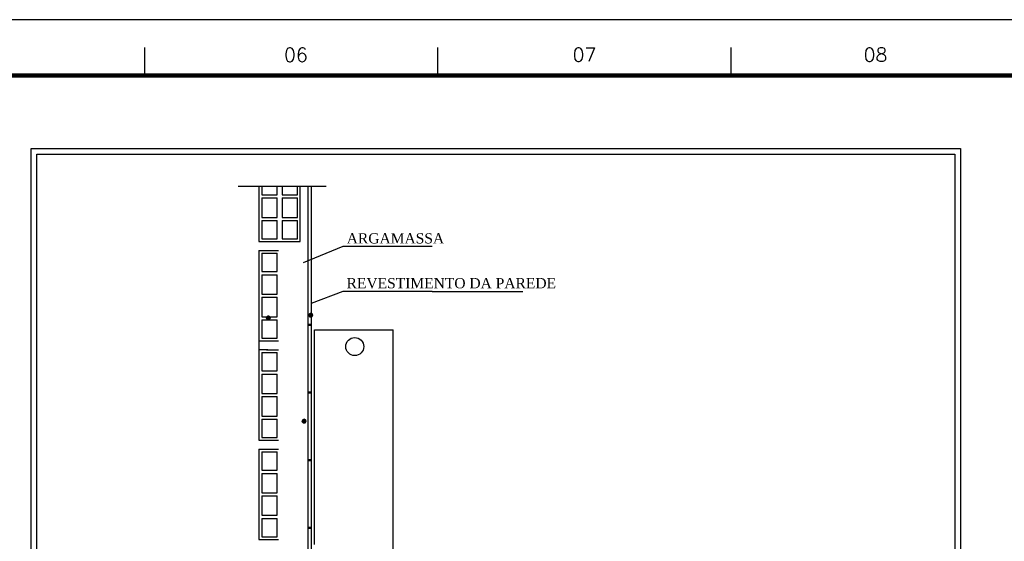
# Model space of a CAD drawing. Header units: millimetres. Extents: x 7 to 27269, y 0 to 59.
# Tile 6 of 10: x 31 to 49, y 50 to 59. Entities that reach past the tile are written whole.
import ezdxf

# ---------------------------------------------------------------- set-up
doc = ezdxf.new("R2010")
doc.units = ezdxf.units.MM
doc.header["$MEASUREMENT"] = 0
for name, color, linetype in [('DETALHES_CTR8', 2, 'Continuous'), ('GERAL_CTR25', 9, 'Continuous'), ('MARGEM', 4, 'Continuous'), ('PG-CTR_25', 9, 'Continuous')]:
    doc.layers.add(name, color=color, linetype=linetype)
doc.styles.add('ROMANS', font='ROMANS')
doc.styles.add('TimesNewRoman', font='times.ttf')

msp = doc.modelspace()

# ---------------------------------------------------------------- linework, layer by layer
at = {"color": 7}
for p, q in [((31.07909, 57.03173), (47.74509, 57.03173)), ((31.07909, 39.88921), (31.07909, 57.03173)), ((31.17909, 56.93173), (47.64509, 56.93173)), ((31.17909, 39.98921), (31.17909, 56.93173)), ((47.64509, 56.93173), (47.64509, 39.98921)), ((47.74509, 57.03173), (47.74509, 39.88921))]:
    msp.add_line(p, q, dxfattribs=at)
at = {"color": 8}
for p, q in [((36.05809, 54.04873), (36.12409, 54.04873)), ((36.05809, 54.04873), (36.12409, 54.04873)), ((36.05809, 54.04873), (36.12409, 54.04873)), ((36.05809, 54.04773), (36.12409, 54.04773)), ((36.05809, 54.04773), (36.12409, 54.04773)), ((36.05809, 54.04473), (36.12409, 54.04473)), ((36.05809, 54.04473), (36.12409, 54.04473)), ((36.05809, 54.04473), (36.12409, 54.04473)), ((36.05809, 54.04373), (36.12409, 54.04373)), ((36.05809, 54.04373), (36.12409, 54.04373)), ((36.06009, 54.05573), (36.12109, 54.05573)), ((36.06009, 54.05273), (36.12109, 54.05273)), ((36.06009, 54.05273), (36.12109, 54.05273)), ((36.06009, 54.05273), (36.12109, 54.05273)), ((36.06009, 54.05173), (36.12409, 54.05173)), ((36.06009, 54.05173), (36.12409, 54.05173)), ((36.06209, 54.05973), (36.12009, 54.05973)), ((36.06209, 54.05773), (36.12009, 54.05773)), ((36.06209, 54.05773), (36.12009, 54.05773)), ((36.06209, 54.05573), (36.12109, 54.05573)), ((36.06209, 54.05573), (36.12109, 54.05573)), ((36.06409, 54.06173), (36.11709, 54.06173)), ((36.06409, 54.06173), (36.11709, 54.06173)), ((36.06409, 54.05973), (36.12009, 54.05973)), ((36.06409, 54.05973), (36.11709, 54.05973)), ((36.06609, 54.06373), (36.11509, 54.06373)), ((36.06609, 54.06373), (36.11509, 54.06373)), ((36.06809, 54.06573), (36.11309, 54.06573)), ((36.06809, 54.06573), (36.11309, 54.06573)), ((36.06809, 54.06373), (36.11509, 54.06373)), ((36.07009, 54.06773), (36.11109, 54.06773)), ((36.07009, 54.06773), (36.11109, 54.06773)), ((36.07209, 54.06773), (36.10909, 54.06773)), ((36.07409, 54.06973), (36.10909, 54.06973)), ((36.07409, 54.06973), (36.10709, 54.06973)), ((36.07609, 54.07173), (36.10509, 54.07173)), ((36.07909, 54.07173), (36.10309, 54.07173)), ((36.08009, 54.07173), (36.10109, 54.07173)), ((36.08309, 54.07373), (36.09909, 54.07373)), ((36.08709, 54.07373), (36.09509, 54.07373)), ((35.29809, 54.00273), (35.36409, 54.00273)), ((35.29809, 54.00273), (35.36409, 54.00273)), ((35.29809, 54.00273), (35.36409, 54.00273)), ((35.29809, 53.99973), (35.36409, 53.99973)), ((35.29809, 53.99973), (35.36409, 53.99973)), ((35.29809, 53.99973), (35.36409, 53.99973)), ((35.29809, 53.99873), (35.36409, 53.99873)), ((35.29809, 53.99873), (35.36409, 53.99873)), ((35.29809, 53.99573), (35.36409, 53.99573)), ((35.29809, 53.99573), (35.36409, 53.99573)), ((35.29809, 53.99573), (35.36409, 53.99573)), ((35.29809, 53.99473), (35.36409, 53.99473)), ((35.29809, 53.99473), (35.36409, 53.99473)), ((35.29809, 53.99173), (35.36409, 53.99173)), ((35.29809, 53.99173), (35.36409, 53.99173)), ((35.29809, 53.99173), (35.36409, 53.99173)), ((35.29809, 53.99073), (35.36409, 53.99073)), ((35.29809, 53.99073), (35.36409, 53.99073)), ((35.29809, 53.98773), (35.36409, 53.98773)), ((35.29809, 53.98773), (35.36409, 53.98773)), ((35.29809, 53.98773), (35.36409, 53.98773)), ((35.29809, 53.98573), (35.36409, 53.98573)), ((35.30009, 54.00773), (35.36209, 54.00773)), ((35.30009, 54.00773), (35.36209, 54.00773)), ((35.30009, 54.00673), (35.36209, 54.00673)), ((35.30009, 54.00673), (35.36209, 54.00673)), ((35.30009, 54.00673), (35.36209, 54.00673)), ((35.30009, 54.00373), (35.36409, 54.00373)), ((35.30009, 54.00373), (35.36209, 54.00373)), ((35.30009, 53.98573), (35.36409, 53.98573)), ((35.30009, 53.98373), (35.36409, 53.98373)), ((35.30009, 53.98373), (35.36209, 53.98373)), ((35.30009, 53.98373), (35.36209, 53.98373)), ((35.30009, 53.98173), (35.36209, 53.98173)), ((35.30009, 53.98173), (35.36209, 53.98173)), ((35.30009, 53.97973), (35.36209, 53.97973)), ((35.30209, 54.01273), (35.36009, 54.01273)), ((35.30209, 54.01073), (35.36209, 54.01073)), ((35.30209, 54.01073), (35.36009, 54.01073)), ((35.30209, 54.01073), (35.36009, 54.01073)), ((35.30209, 53.97973), (35.36209, 53.97973)), ((35.30209, 53.97973), (35.36009, 53.97973)), ((35.30209, 53.97773), (35.36009, 53.97773)), ((35.30209, 53.97773), (35.36009, 53.97773)), ((35.30409, 54.01473), (35.35809, 54.01473)), ((35.30409, 54.01473), (35.35809, 54.01473)), ((35.30409, 54.01473), (35.35809, 54.01473)), ((35.30409, 54.01273), (35.36009, 54.01273)), ((35.30409, 53.97573), (35.36009, 53.97573)), ((35.30409, 53.97573), (35.35809, 53.97573)), ((35.30409, 53.97573), (35.35809, 53.97573)), ((35.30409, 53.97373), (35.35809, 53.97373)), ((35.30609, 54.01673), (35.35509, 54.01673)), ((35.30609, 54.01673), (35.35509, 54.01673)), ((35.30609, 53.97373), (35.35809, 53.97373)), ((35.30609, 53.97173), (35.35509, 53.97173)), ((35.30609, 53.97173), (35.35509, 53.97173)), ((35.30809, 54.01873), (35.35509, 54.01873)), ((35.30809, 54.01873), (35.35409, 54.01873)), ((35.30809, 54.01873), (35.35409, 54.01873)), ((35.30809, 53.97173), (35.35409, 53.97173)), ((35.30809, 53.96973), (35.35409, 53.96973)), ((35.31009, 54.02073), (35.35109, 54.02073)), ((35.31009, 54.02073), (35.35109, 54.02073)), ((35.31009, 53.96973), (35.35409, 53.96973)), ((35.31009, 53.96773), (35.35109, 53.96773)), ((35.31309, 54.02273), (35.34909, 54.02273)), ((35.31309, 54.02273), (35.34909, 54.02273)), ((35.31309, 53.96773), (35.35109, 53.96773)), ((35.31309, 53.96773), (35.34909, 53.96773)), ((35.31509, 54.02273), (35.34709, 54.02273)), ((35.31509, 53.96573), (35.34709, 53.96573)), ((35.31709, 54.02473), (35.34509, 54.02473)), ((35.31709, 53.96573), (35.34709, 53.96573)), ((35.31709, 53.96573), (35.34509, 53.96573)), ((35.31909, 54.02473), (35.34309, 54.02473)), ((35.31909, 53.96273), (35.34309, 53.96273)), ((35.32109, 54.02673), (35.34109, 54.02673)), ((35.32309, 54.02673), (35.33909, 54.02673)), ((35.32309, 53.96273), (35.34109, 53.96273)), ((35.32509, 53.96173), (35.33709, 53.96173)), ((35.32709, 54.02673), (35.33509, 54.02673)), ((36.05809, 54.04073), (36.12409, 54.04073)), ((36.05809, 54.04073), (36.12409, 54.04073)), ((36.05809, 54.04073), (36.12409, 54.04073)), ((36.05809, 54.03973), (36.12409, 54.03973)), ((36.05809, 54.03973), (36.12409, 54.03973)), ((36.05809, 54.03673), (36.12409, 54.03673)), ((36.05809, 54.03673), (36.12409, 54.03673)), ((36.05809, 54.03673), (36.12409, 54.03673)), ((36.05809, 54.03573), (36.12409, 54.03573)), ((36.05809, 54.03573), (36.12409, 54.03573)), ((36.05809, 54.03273), (36.12409, 54.03273)), ((36.05809, 54.03273), (36.12409, 54.03273)), ((36.06009, 54.03273), (36.12409, 54.03273)), ((36.06009, 54.03073), (36.12409, 54.03073)), ((36.06009, 54.03073), (36.12109, 54.03073)), ((36.06009, 54.02873), (36.12109, 54.02873)), ((36.06009, 54.02873), (36.12109, 54.02873)), ((36.06009, 54.02873), (36.12109, 54.02873)), ((36.06009, 54.02673), (36.12109, 54.02673)), ((36.06209, 54.02673), (36.12109, 54.02673)), ((36.06209, 54.02473), (36.12009, 54.02473)), ((36.06209, 54.02473), (36.12009, 54.02473)), ((36.06209, 54.02473), (36.12009, 54.02473)), ((36.06409, 54.02273), (36.12009, 54.02273)), ((36.06409, 54.02273), (36.11709, 54.02273)), ((36.06409, 54.02073), (36.11709, 54.02073)), ((36.06409, 54.02073), (36.11709, 54.02073)), ((36.06609, 54.02073), (36.11709, 54.02073)), ((36.06609, 54.01873), (36.11509, 54.01873)), ((36.06609, 54.01873), (36.11509, 54.01873)), ((36.06809, 54.01673), (36.11309, 54.01673)), ((36.06809, 54.01673), (36.11309, 54.01673)), ((36.07009, 54.01673), (36.11309, 54.01673)), ((36.07009, 54.01473), (36.11109, 54.01473)), ((36.07209, 54.01473), (36.11109, 54.01473)), ((36.07209, 54.01473), (36.10909, 54.01473)), ((36.07409, 54.01273), (36.10709, 54.01273)), ((36.07609, 54.01273), (36.10709, 54.01273)), ((36.07609, 54.01073), (36.10509, 54.01073)), ((36.07909, 54.01073), (36.10309, 54.01073)), ((36.08309, 54.01073), (36.10109, 54.01073)), ((36.08409, 54.00773), (36.09609, 54.00773)), ((36.15811, 49.92473), (36.15811, 53.776)), ((36.15811, 53.776), (37.57309, 53.776)), ((37.57309, 49.76273), (37.57309, 53.776)), ((35.93909, 52.14573), (36.00609, 52.14573)), ((35.93909, 52.14573), (36.00609, 52.14573)), ((35.93909, 52.14273), (36.00609, 52.14273)), ((35.93909, 52.14273), (36.00609, 52.14273)), ((35.93909, 52.14273), (36.00609, 52.14273)), ((35.93909, 52.14173), (36.00609, 52.14173)), ((35.93909, 52.14173), (36.00609, 52.14173)), ((35.93909, 52.13873), (36.00609, 52.13873)), ((35.93909, 52.13873), (36.00609, 52.13873)), ((35.93909, 52.13873), (36.00609, 52.13873)), ((35.93909, 52.13773), (36.00609, 52.13773)), ((35.93909, 52.13773), (36.00609, 52.13773)), ((35.94109, 52.15373), (36.00509, 52.15373)), ((35.94109, 52.15073), (36.00509, 52.15073)), ((35.94109, 52.15073), (36.00509, 52.15073)), ((35.94109, 52.14973), (36.00509, 52.14973)), ((35.94109, 52.14973), (36.00509, 52.14973)), ((35.94109, 52.14973), (36.00509, 52.14973)), ((35.94109, 52.14673), (36.00509, 52.14673)), ((35.94109, 52.14673), (36.00509, 52.14673)), ((35.94109, 52.14573), (36.00609, 52.14573)), ((35.94109, 52.13473), (36.00609, 52.13473)), ((35.94109, 52.13473), (36.00509, 52.13473)), ((35.94109, 52.13473), (36.00509, 52.13473)), ((35.94109, 52.13273), (36.00509, 52.13273)), ((35.94109, 52.13273), (36.00509, 52.13273)), ((35.94109, 52.13073), (36.00509, 52.13073)), ((35.94109, 52.13073), (36.00509, 52.13073)), ((35.94109, 52.13073), (36.00509, 52.13073)), ((35.94109, 52.12873), (36.00509, 52.12873)), ((35.94309, 52.15773), (36.00209, 52.15773)), ((35.94309, 52.15473), (36.00209, 52.15473)), ((35.94309, 52.15473), (36.00209, 52.15473)), ((35.94309, 52.15373), (36.00509, 52.15373)), ((35.94309, 52.15373), (36.00209, 52.15373)), ((35.94309, 52.12873), (36.00509, 52.12873)), ((35.94309, 52.12673), (36.00209, 52.12673)), ((35.94309, 52.12673), (36.00209, 52.12673)), ((35.94309, 52.12673), (36.00209, 52.12673)), ((35.94309, 52.12473), (36.00209, 52.12473)), ((35.94309, 52.12473), (36.00209, 52.12473)), ((35.94509, 52.15973), (36.00109, 52.15973)), ((35.94509, 52.15973), (36.00109, 52.15973)), ((35.94509, 52.15773), (36.00209, 52.15773)), ((35.94509, 52.15773), (36.00109, 52.15773)), ((35.94509, 52.12273), (36.00109, 52.12273)), ((35.94509, 52.12273), (36.00109, 52.12273)), ((35.94509, 52.12273), (36.00109, 52.12273)), ((35.94509, 52.12073), (36.00109, 52.12073)), ((35.94809, 52.16173), (35.99809, 52.16173)), ((35.94809, 52.16173), (35.99809, 52.16173)), ((35.94809, 52.16173), (35.99809, 52.16173)), ((35.94809, 52.12073), (35.99809, 52.12073)), ((35.94809, 52.11873), (35.99809, 52.11873)), ((35.94809, 52.11873), (35.99809, 52.11873)), ((35.94909, 52.16573), (35.99709, 52.16573)), ((35.94909, 52.16373), (35.99709, 52.16373)), ((35.94909, 52.16373), (35.99709, 52.16373)), ((35.94909, 52.11873), (35.99709, 52.11873)), ((35.94909, 52.11673), (35.99709, 52.11673)), ((35.95209, 52.16573), (35.99409, 52.16573)), ((35.95209, 52.16573), (35.99409, 52.16573)), ((35.95209, 52.11673), (35.99409, 52.11673)), ((35.95209, 52.11473), (35.99409, 52.11473)), ((35.95309, 52.16773), (35.99309, 52.16773)), ((35.95309, 52.16773), (35.99309, 52.16773)), ((35.95309, 52.11473), (35.99309, 52.11473)), ((35.95309, 52.11473), (35.99309, 52.11473)), ((35.95609, 52.16973), (35.99009, 52.16973)), ((35.95609, 52.11273), (35.99009, 52.11273)), ((35.95609, 52.11273), (35.99009, 52.11273)), ((35.95709, 52.16973), (35.98909, 52.16973)), ((35.95709, 52.16973), (35.98909, 52.16973)), ((35.95709, 52.10973), (35.98909, 52.10973)), ((35.96009, 52.17173), (35.98609, 52.17173)), ((35.96009, 52.10973), (35.98609, 52.10973)), ((35.96109, 52.17173), (35.98409, 52.17173)), ((35.96109, 52.10973), (35.98409, 52.10973)), ((35.96409, 52.10873), (35.98209, 52.10873)), ((35.96509, 52.17373), (35.98209, 52.17373)), ((35.96809, 52.10873), (35.97809, 52.10873)), ((35.97009, 52.17373), (35.97609, 52.17373))]:
    msp.add_line(p, q, dxfattribs=at)
msp.add_circle((36.88144, 53.47664), 0.16221, dxfattribs=at)
at = {"layer": 'DETALHES_CTR8', "color": 8}
for p, q in [((36.37109, 56.34873), (34.79009, 56.34873)), ((35.39409, 56.34873), (35.29209, 56.34873))]:
    msp.add_line(p, q, dxfattribs=at)
at = {"layer": 'GERAL_CTR25', "color": 8}
for p, q in [((35.16109, 56.34873), (35.16109, 55.36073)), ((35.21409, 56.34873), (35.21409, 56.19873)), ((35.49109, 56.19873), (35.49109, 56.34873)), ((35.57909, 56.34873), (35.57909, 56.19873)), ((35.85609, 56.19873), (35.85609, 56.34873)), ((36.03809, 56.34873), (36.03809, 53.86273)), ((36.09909, 56.34873), (36.09909, 53.86273)), ((35.21409, 56.19873), (35.49109, 56.19873)), ((35.57909, 56.19873), (35.85609, 56.19873)), ((35.21409, 56.14273), (35.49109, 56.14273)), ((35.21409, 56.14273), (35.21409, 55.79473)), ((35.49109, 55.79473), (35.49109, 56.14273)), ((35.57909, 56.14273), (35.85609, 56.14273)), ((35.57909, 56.14273), (35.57909, 55.79473)), ((35.85609, 55.79473), (35.85609, 56.14273)), ((35.21409, 55.79473), (35.49109, 55.79473)), ((35.21409, 55.73773), (35.49109, 55.73773)), ((35.21409, 55.73773), (35.21409, 55.41073)), ((35.49109, 55.41073), (35.49109, 55.73773)), ((35.57909, 55.79473), (35.85609, 55.79473)), ((35.57909, 55.73773), (35.85609, 55.73773)), ((35.57909, 55.73773), (35.57909, 55.41073)), ((35.85609, 55.41073), (35.85609, 55.73773)), ((35.16109, 55.36073), (35.90309, 55.36073)), ((35.21409, 55.41073), (35.49109, 55.41073)), ((35.30709, 55.36073), (35.90309, 55.36073)), ((35.57909, 55.41073), (35.85609, 55.41073)), ((35.16109, 55.19873), (35.16109, 53.57873)), ((35.16109, 55.19873), (35.51309, 55.19873)), ((35.21409, 55.15073), (35.49109, 55.15073)), ((35.21409, 55.15073), (35.21409, 54.82273)), ((35.49109, 54.82273), (35.49109, 55.15073)), ((35.21409, 54.82273), (35.49109, 54.82273)), ((35.21409, 54.76573), (35.49109, 54.76573)), ((35.21409, 54.76573), (35.21409, 54.41773)), ((35.49109, 54.41773), (35.49109, 54.76573)), ((35.21409, 54.41773), (35.49109, 54.41773)), ((35.21409, 54.36073), (35.49109, 54.36073)), ((35.21409, 54.36073), (35.21409, 54.01173)), ((35.49109, 54.01173), (35.49109, 54.36073)), ((35.21409, 54.01173), (35.49109, 54.01173)), ((35.21409, 53.95473), (35.49109, 53.95473)), ((35.21409, 53.95473), (35.21409, 53.62873)), ((35.49109, 53.62873), (35.49109, 53.95473)), ((36.03809, 53.87873), (36.09909, 53.87873)), ((36.03809, 53.86273), (36.03809, 51.60973)), ((36.03809, 53.86273), (36.09909, 53.86273)), ((36.09909, 53.86273), (36.09909, 49.55573)), ((35.16109, 53.57873), (35.16109, 51.79673)), ((35.16109, 53.57873), (35.51309, 53.57873)), ((35.21409, 53.62873), (35.49109, 53.62873)), ((35.21409, 53.36873), (35.49109, 53.36873)), ((35.21409, 53.36873), (35.21409, 53.04073)), ((35.29909, 53.41673), (35.51309, 53.41673)), ((35.49109, 53.04073), (35.49109, 53.36873)), ((35.21409, 53.04073), (35.49109, 53.04073)), ((35.21409, 52.98273), (35.21409, 52.63473)), ((35.21409, 52.98273), (35.49109, 52.98273)), ((35.49109, 52.63473), (35.49109, 52.98273)), ((35.21409, 52.63473), (35.49109, 52.63473)), ((36.03809, 52.66373), (36.09909, 52.66373)), ((36.03809, 52.64673), (36.09909, 52.64673)), ((35.21409, 52.57873), (35.21409, 52.22973)), ((35.21409, 52.57873), (35.49109, 52.57873)), ((35.49109, 52.22973), (35.49109, 52.57873)), ((35.21409, 52.22973), (35.49109, 52.22973)), ((35.21409, 52.17373), (35.21409, 51.84673)), ((35.21409, 52.17373), (35.49109, 52.17373)), ((35.49109, 51.84673), (35.49109, 52.17373)), ((35.16109, 51.79673), (35.51309, 51.79673)), ((35.21409, 51.84673), (35.49109, 51.84673)), ((35.16109, 51.63473), (35.16109, 50.01473)), ((35.16109, 51.63473), (35.51309, 51.63473)), ((35.21409, 51.58573), (35.49109, 51.58573)), ((35.21409, 51.58573), (35.21409, 51.25773)), ((35.49109, 51.25773), (35.49109, 51.58573)), ((36.03809, 51.60973), (36.03809, 50.03273)), ((36.03809, 51.44873), (36.09909, 51.44873)), ((36.03809, 51.43273), (36.09909, 51.43273)), ((35.21409, 51.25773), (35.49109, 51.25773)), ((35.21409, 51.20173), (35.21409, 50.85273)), ((35.21409, 51.20173), (35.49109, 51.20173)), ((35.49109, 50.85273), (35.49109, 51.20173)), ((35.21409, 50.85273), (35.49109, 50.85273)), ((35.21409, 50.79673), (35.49109, 50.79673)), ((35.21409, 50.79673), (35.21409, 50.44873)), ((35.49109, 50.44873), (35.49109, 50.79673)), ((35.21409, 50.44873), (35.49109, 50.44873)), ((35.21409, 50.39173), (35.21409, 50.06473)), ((35.21409, 50.39173), (35.49109, 50.39173)), ((35.49109, 50.06473), (35.49109, 50.39173)), ((36.03809, 50.23373), (36.09909, 50.23373)), ((36.03809, 50.21673), (36.09909, 50.21673)), ((35.16109, 50.01473), (35.46009, 50.01473)), ((35.21409, 50.06473), (35.49109, 50.06473)), ((35.30709, 50.01473), (35.51309, 50.01473)), ((36.03809, 50.04073), (36.03809, 49.53573))]:
    msp.add_line(p, q, dxfattribs=at)
at = {"layer": 'MARGEM', "color": 1}
for p, q in [((90.93656, 59.34192), (6.83656, 59.34192)), ((33.11781, 58.34192), (33.11781, 58.84192)), ((38.37406, 58.34192), (38.37406, 58.84192)), ((43.63031, 58.34192), (43.63031, 58.84192))]:
    msp.add_line(p, q, dxfattribs=at)
at = {"layer": 'MARGEM', "lineweight": 100}
msp.add_line((9.33656, 58.34192), (89.93656, 58.34192), dxfattribs=at)
at = {"layer": 'PG-CTR_25', "color": 8}
for p, q in [((35.90309, 55.36073), (35.90309, 56.34873)), ((35.32209, 53.41673), (35.16109, 53.41673))]:
    msp.add_line(p, q, dxfattribs=at)
at = {"layer": 'PG-CTR_25', "color": 7}
for p, q in [((36.66509, 55.27036), (35.95509, 54.98036)), ((38.27109, 55.27036), (36.66509, 55.27036)), ((36.66509, 54.46336), (36.10009, 54.24736)), ((38.27109, 54.46336), (36.66509, 54.46336)), ((38.27109, 54.46336), (39.89509, 54.46336))]:
    msp.add_line(p, q, dxfattribs=at)
at = {"layer": 'PG-CTR_25', "color": 8}
for centre in [(36.09109, 54.04073), (35.33109, 53.99473), (35.97309, 52.14073)]:
    msp.add_circle(centre, 0.03317, dxfattribs=at)
at = {"layer": 'PG-CTR_25', "color": 8, "lineweight": 0}
for centre, start, end in [((36.09109, 54.04073), 0, 180), ((35.33109, 53.99473), 0, 180), ((35.33109, 53.99473), 180, 0), ((36.09109, 54.04073), 180, 0), ((35.97309, 52.14073), 0, 180), ((35.97309, 52.14073), 180, 0)]:
    msp.add_arc(centre, 0.03317, start, end, dxfattribs=at)
at = {"layer": 'PG-CTR_25', "color": 8}
for centre, start, end in [((36.09109, 54.04073), 0, 180), ((35.33109, 53.99473), 180, 0), ((36.09109, 54.04073), 180, 0), ((35.97309, 52.14073), 0, 180), ((35.97309, 52.14073), 180, 0)]:
    msp.add_arc(centre, 0.03317, start, end, dxfattribs=at)

# ---------------------------------------------------------------- texts
at = {"color": 7, "attachment_point": 7, "line_spacing_factor": 0.9, "style": 'TimesNewRoman'}
for s, insert, char_height, width in [('ARGAMASSA', (36.73732, 55.3236), 0.184272, 25.4553815), ('REVESTIMENTO DA PAREDE', (36.73432, 54.5176), 0.1842719, 54.6885236)]:
    msp.add_mtext(s, dxfattribs=dict(at, insert=insert, char_height=char_height, width=width))
at = {"layer": 'MARGEM', "color": 1, "char_height": 0.25, "width": 49.0298157, "attachment_point": 8, "line_spacing_factor": 0.798, "style": 'ROMANS'}
for s, insert in [('06', (35.82577, 58.58646)), ('07', (41.00219, 58.58876)), ('08', (46.22181, 58.58876))]:
    msp.add_mtext(s, dxfattribs=dict(at, insert=insert))

doc.saveas('drawing.dxf')
